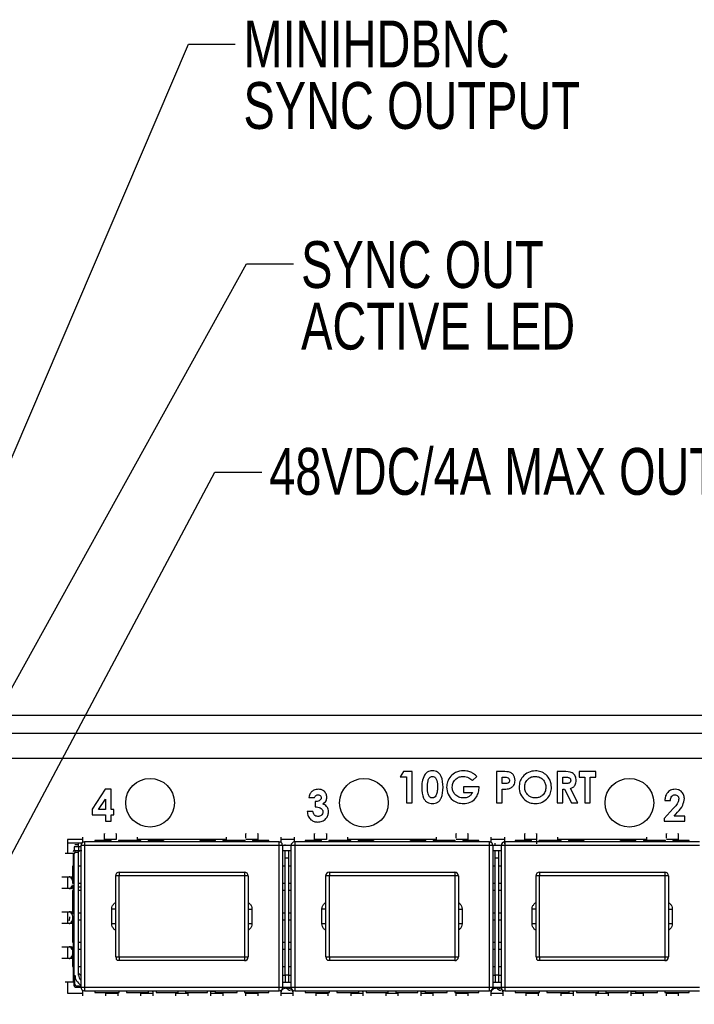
# Model space of a CAD drawing. Header units: millimetres. Extents: x 19 to 844, y 7 to 552.
# Tile 10 of 63: x 208 to 254, y 155 to 222. Entities that reach past the tile are written whole.
import ezdxf

# ---------------------------------------------------------------- set-up
doc = ezdxf.new("R2010")
doc.units = ezdxf.units.MM
doc.styles.add('SLDTEXTSTYLE3', font='TXT', dxfattribs={"width": 0.75})
doc.dimstyles.new('SLDDIMSTYLE2', dxfattribs={"dimtxt": 0.18, "dimasz": 1.016, "dimexe": 0, "dimexo": 0.0625, "dimgap": 0, "dimtad": 0, "dimtih": 1, "dimtoh": 1, "dimdec": 0, "dimrnd": 1e-09, "dimzin": 0, "dimdsep": 46, "dimtxsty": 'Standard', "dimblk1": 'DOT', "dimblk2": 'DOT', "dimsah": 1, "dimcen": 0.09, "dimadec": 0, "dimazin": 0, "dimtfac": 1.016, "dimtdec": 0, "dimtofl": 0, "dimtmove": 0, "dimatfit": 3, "dimldrblk": 'DOT', "dimfxl": 1, "dimfrac": 2, "dimtolj": 1, "dimtzin": 0, "dimarcsym": 0})
doc.dimstyles.new('SLDDIMSTYLE3', dxfattribs={"dimtxt": 0.18, "dimasz": 3.175, "dimexe": 0, "dimexo": 0.0625, "dimgap": 0, "dimtad": 0, "dimtih": 1, "dimtoh": 1, "dimdec": 0, "dimrnd": 1e-09, "dimzin": 0, "dimdsep": 46, "dimtxsty": 'Standard', "dimsah": 1, "dimcen": 0.09, "dimadec": 0, "dimazin": 0, "dimtfac": 3.175, "dimtdec": 0, "dimtofl": 0, "dimtmove": 0, "dimatfit": 3, "dimfxl": 1, "dimfrac": 2, "dimtolj": 1, "dimtzin": 0, "dimarcsym": 0})

# ---------------------------------------------------------------- blocks, each defined once
blk = doc.blocks.new('_Dot')
at = {"color": 0, "linetype": 'ByBlock', "lineweight": -2}
blk.add_line((-0.5, 0), (-1, 0), dxfattribs=at)
at = {"color": 0, "linetype": 'ByBlock', "const_width": 0.5}
blk.add_lwpolyline([(-0.25, 0, 1), (0.25, 0, 1)], format="xyb", close=True, dxfattribs=at)
blk = doc.blocks.new('SW_NOTE_0_13')
at = {"color": 0, "linetype": 'Continuous', "lineweight": 0, "char_height": 3.175, "attachment_point": 1, "style": 'SLDTEXTSTYLE3'}
for s, insert in [('MINIHDBNC', (0.56, 1.613)), ('SYNC OUTPUT', (0.56, -2.562))]:
    blk.add_mtext(s, dxfattribs=dict(at, insert=insert))
blk = doc.blocks.new('SW_NOTE_0_15')
at = {"color": 0, "linetype": 'Continuous', "lineweight": 0, "char_height": 3.175, "attachment_point": 1, "style": 'SLDTEXTSTYLE3'}
for s, insert in [('SYNC OUT', (0.518, 1.548)), ('ACTIVE LED', (0.518, -2.627))]:
    blk.add_mtext(s, dxfattribs=dict(at, insert=insert))

msp = doc.modelspace()

# ---------------------------------------------------------------- linework, layer by layer
at = {"color": 7, "linetype": 'Continuous', "lineweight": 25}
for p, q in [((139.997, 174.666), (575.997, 174.666)), ((139.997, 173.452), (575.997, 173.452)), ((576.557, 171.726), (139.437, 171.726)), ((233.884, 170.841), (233.657, 170.488)), ((233.657, 170.488), (234.091, 170.488)), ((234.471, 170.841), (233.884, 170.841)), ((234.091, 170.488), (234.091, 168.724)), ((234.471, 168.724), (234.471, 170.841)), ((238.566, 170.229), (238.853, 170.504)), ((240.197, 170.841), (240.197, 168.724)), ((240.621, 170.841), (240.197, 170.841)), ((240.577, 170.461), (240.696, 170.461)), ((240.577, 170.027), (240.577, 170.461)), ((244.737, 170.841), (244.294, 170.841)), ((244.294, 170.841), (244.294, 168.724)), ((244.674, 170.027), (244.674, 170.461)), ((244.674, 170.461), (244.804, 170.461)), ((246.927, 170.841), (245.787, 170.841)), ((245.787, 170.841), (245.787, 170.461)), ((245.787, 170.461), (246.167, 170.461)), ((246.167, 170.461), (246.167, 168.724)), ((246.547, 170.461), (246.927, 170.461)), ((246.547, 168.724), (246.547, 170.461)), ((246.927, 170.461), (246.927, 170.841)), ((213.659, 169.645), (212.779, 168.293)), ((214.055, 169.645), (213.659, 169.645)), ((214.055, 168.261), (214.055, 169.645)), ((237.944, 169.81), (237.944, 169.43)), ((239, 169.81), (237.944, 169.81)), ((239.003, 169.719), (239, 169.81)), ((240.711, 170.027), (240.577, 170.027)), ((240.577, 168.724), (240.577, 169.647)), ((244.822, 170.027), (244.674, 170.027)), ((244.674, 168.724), (244.674, 169.647)), ((244.674, 169.647), (244.803, 169.647)), ((244.803, 169.647), (245.27, 168.724)), ((245.692, 168.724), (245.204, 169.69)), ((213.206, 168.261), (213.675, 168.981)), ((213.675, 168.981), (213.675, 168.261)), ((227.465, 169.075), (227.845, 169.075)), ((237.944, 169.43), (238.552, 169.43)), ((212.779, 168.293), (212.779, 167.908)), ((227.899, 168.804), (227.899, 168.451)), ((234.091, 168.724), (234.471, 168.724)), ((240.197, 168.724), (240.577, 168.724)), ((244.294, 168.724), (244.674, 168.724)), ((245.27, 168.724), (245.692, 168.724)), ((246.167, 168.724), (246.547, 168.724)), ((252.171, 168.334), (251.545, 167.667)), ((251.599, 168.885), (251.979, 168.885)), ((212.779, 167.908), (213.675, 167.908)), ((213.675, 168.261), (213.206, 168.261)), ((213.675, 167.908), (213.675, 167.474)), ((214.245, 168.261), (214.055, 168.261)), ((214.055, 167.908), (214.245, 167.908)), ((214.055, 167.474), (214.055, 167.908)), ((214.245, 167.908), (214.245, 168.261)), ((227.736, 168.125), (227.356, 168.125)), ((251.545, 167.667), (251.545, 167.474)), ((252.243, 167.827), (252.464, 168.08)), ((252.956, 167.827), (252.243, 167.827)), ((252.956, 167.474), (252.956, 167.827)), ((213.675, 167.474), (214.055, 167.474)), ((251.545, 167.474), (252.956, 167.474)), ((212.126, 166.394), (212.126, 166.069)), ((215.851, 166.19), (215.851, 166.398)), ((221.851, 166.398), (221.851, 166.191)), ((225.576, 166.035), (225.576, 166.383)), ((226.476, 166.383), (226.476, 166.064)), ((230.101, 166.19), (230.101, 166.398)), ((236.101, 166.398), (236.101, 166.191)), ((239.826, 166.035), (239.826, 166.383)), ((240.726, 166.383), (240.726, 165.942)), ((244.351, 166.19), (244.351, 166.398)), ((250.351, 166.398), (250.351, 166.191)), ((212.126, 166.224), (211.097, 166.224)), ((211.097, 166.224), (211.097, 165.294)), ((212.074, 165.994), (211.097, 165.994)), ((211.551, 165.748), (211.551, 165.494)), ((211.851, 165.748), (211.551, 165.748)), ((211.601, 165.894), (211.851, 165.894)), ((211.851, 165.894), (211.851, 165.994)), ((211.851, 165.748), (211.851, 165.894)), ((211.851, 165.748), (211.851, 165.494)), ((212.002, 165.748), (211.851, 165.748)), ((212.252, 165.819), (212.002, 165.819)), ((212.002, 165.819), (212.002, 156.219)), ((212.252, 166.069), (212.252, 165.819)), ((225.452, 166.069), (212.252, 166.069)), ((225.452, 165.819), (212.252, 165.819)), ((212.252, 165.819), (212.252, 156.219)), ((214.062, 166.169), (212.962, 166.169)), ((212.962, 166.169), (212.962, 166.069)), ((214.401, 166.224), (213.601, 166.224)), ((214.062, 166.069), (214.062, 166.169)), ((216.062, 166.169), (214.562, 166.169)), ((214.562, 166.169), (214.562, 166.069)), ((221.851, 166.224), (215.851, 166.224)), ((216.062, 166.069), (216.062, 166.169)), ((217.602, 166.169), (216.562, 166.169)), ((216.562, 166.169), (216.562, 166.069)), ((217.602, 166.169), (217.602, 166.069)), ((221.142, 166.169), (220.102, 166.169)), ((220.102, 166.069), (220.102, 166.169)), ((221.142, 166.069), (221.142, 166.169)), ((223.142, 166.169), (221.642, 166.169)), ((221.642, 166.169), (221.642, 166.069)), ((223.142, 166.069), (223.142, 166.169)), ((224.001, 166.224), (223.201, 166.224)), ((224.742, 166.169), (223.642, 166.169)), ((223.642, 166.169), (223.642, 166.069)), ((224.742, 166.069), (224.742, 166.169)), ((225.452, 165.996), (225.452, 166.069)), ((225.452, 165.819), (225.452, 165.996)), ((225.452, 156.219), (225.452, 165.819)), ((226.476, 166.224), (225.576, 166.224)), ((225.702, 165.819), (225.637, 165.819)), ((226.253, 165.828), (225.64, 165.828)), ((225.702, 156.219), (225.702, 165.819)), ((225.849, 165.828), (225.849, 165.894)), ((226.502, 165.819), (226.252, 165.819)), ((226.252, 165.819), (226.252, 156.219)), ((226.502, 166.069), (226.502, 165.819)), ((239.702, 166.069), (226.502, 166.069)), ((239.702, 165.819), (226.502, 165.819)), ((226.502, 165.819), (226.502, 156.219)), ((228.312, 166.169), (227.212, 166.169)), ((227.212, 166.169), (227.212, 166.069)), ((228.651, 166.224), (227.851, 166.224)), ((228.312, 166.069), (228.312, 166.169)), ((230.312, 166.169), (228.812, 166.169)), ((228.812, 166.169), (228.812, 166.069)), ((236.101, 166.224), (230.101, 166.224)), ((230.312, 166.069), (230.312, 166.169)), ((231.852, 166.169), (230.812, 166.169)), ((230.812, 166.169), (230.812, 166.069)), ((231.852, 166.169), (231.852, 166.069)), ((235.392, 166.169), (234.352, 166.169)), ((234.352, 166.069), (234.352, 166.169)), ((235.392, 166.069), (235.392, 166.169)), ((237.392, 166.169), (235.892, 166.169)), ((235.892, 166.169), (235.892, 166.069)), ((237.392, 166.069), (237.392, 166.169)), ((238.251, 166.224), (237.451, 166.224)), ((238.992, 166.169), (237.892, 166.169)), ((237.892, 166.169), (237.892, 166.069)), ((238.992, 166.069), (238.992, 166.169)), ((239.702, 165.996), (239.702, 166.069)), ((239.702, 165.819), (239.702, 165.996)), ((239.702, 156.219), (239.702, 165.819)), ((240.726, 166.224), (239.826, 166.224)), ((239.952, 165.819), (239.887, 165.819)), ((240.503, 165.828), (239.89, 165.828)), ((239.952, 156.219), (239.952, 165.819)), ((240.099, 165.828), (240.099, 165.994)), ((240.752, 165.819), (240.502, 165.819)), ((240.502, 165.819), (240.502, 156.219)), ((240.752, 166.069), (240.752, 165.819)), ((253.952, 166.069), (240.752, 166.069)), ((253.952, 165.819), (240.752, 165.819)), ((240.752, 165.819), (240.752, 156.219)), ((242.562, 166.169), (241.462, 166.169)), ((241.462, 166.169), (241.462, 166.069)), ((242.901, 166.224), (242.101, 166.224)), ((242.562, 166.069), (242.562, 166.169)), ((244.562, 166.169), (243.062, 166.169)), ((243.062, 166.169), (243.062, 166.069)), ((250.351, 166.224), (244.351, 166.224)), ((244.562, 166.069), (244.562, 166.169)), ((246.102, 166.169), (245.062, 166.169)), ((245.062, 166.169), (245.062, 166.069)), ((246.102, 166.169), (246.102, 166.069)), ((249.642, 166.169), (248.602, 166.169)), ((248.602, 166.069), (248.602, 166.169)), ((249.642, 166.069), (249.642, 166.169)), ((251.642, 166.169), (250.142, 166.169)), ((250.142, 166.169), (250.142, 166.069)), ((251.642, 166.069), (251.642, 166.169)), ((252.501, 166.224), (251.701, 166.224)), ((253.242, 166.169), (252.142, 166.169)), ((252.142, 166.169), (252.142, 166.069)), ((253.242, 166.069), (253.242, 166.169)), ((211.498, 165.294), (210.941, 165.294)), ((211.521, 165.294), (211.521, 156.414)), ((211.601, 165.294), (211.521, 165.294)), ((211.551, 165.494), (211.851, 165.494)), ((211.601, 165.494), (211.601, 165.344)), ((211.601, 165.294), (211.601, 165.344)), ((211.851, 165.344), (211.601, 165.344)), ((211.851, 165.494), (212.002, 165.494)), ((211.851, 165.344), (211.851, 165.494)), ((211.851, 157.044), (211.851, 165.344)), ((225.702, 165.494), (226.252, 165.494)), ((225.849, 164.994), (225.849, 165.494)), ((225.849, 157.044), (225.849, 164.994)), ((225.849, 164.994), (226.103, 164.994)), ((226.103, 164.994), (226.103, 165.494)), ((226.103, 157.044), (226.103, 164.994)), ((239.952, 165.494), (240.502, 165.494)), ((240.099, 164.994), (240.099, 165.494)), ((240.099, 164.994), (240.353, 164.994)), ((240.099, 157.044), (240.099, 164.994)), ((240.353, 164.994), (240.353, 165.494)), ((240.353, 157.044), (240.353, 164.994)), ((211.442, 164.419), (211.442, 163.269)), ((211.521, 164.419), (211.442, 164.419)), ((212.002, 164.419), (211.851, 164.419)), ((225.849, 164.419), (225.702, 164.419)), ((226.252, 164.419), (226.103, 164.419)), ((240.099, 164.419), (239.952, 164.419)), ((240.502, 164.419), (240.353, 164.419)), ((211.097, 163.709), (211.097, 162.909)), ((214.602, 163.769), (214.352, 163.769)), ((214.352, 163.769), (214.352, 158.269)), ((214.602, 164.019), (214.602, 163.946)), ((214.602, 164.019), (223.102, 164.019)), ((214.602, 163.946), (214.602, 163.769)), ((214.602, 158.269), (214.602, 163.769)), ((223.102, 163.769), (214.602, 163.769)), ((223.102, 164.019), (223.102, 163.769)), ((223.102, 163.769), (223.102, 158.269)), ((223.279, 163.769), (223.102, 163.769)), ((223.352, 163.769), (223.279, 163.769)), ((223.352, 163.769), (223.352, 158.269)), ((228.852, 163.769), (228.602, 163.769)), ((228.602, 163.769), (228.602, 158.269)), ((228.852, 164.019), (228.852, 163.946)), ((228.852, 164.019), (237.352, 164.019)), ((228.852, 163.946), (228.852, 163.769)), ((228.852, 158.269), (228.852, 163.769)), ((237.352, 163.769), (228.852, 163.769)), ((237.352, 164.019), (237.352, 163.769)), ((237.529, 163.769), (237.352, 163.769)), ((237.352, 163.769), (237.352, 158.269)), ((237.602, 163.769), (237.529, 163.769)), ((237.602, 163.769), (237.602, 158.269)), ((243.102, 163.769), (242.852, 163.769)), ((242.852, 163.769), (242.852, 158.269)), ((243.102, 164.019), (243.102, 163.946)), ((243.102, 164.019), (251.602, 164.019)), ((243.102, 163.946), (243.102, 163.769)), ((251.602, 163.769), (243.102, 163.769)), ((243.102, 158.269), (243.102, 163.769)), ((251.602, 164.019), (251.602, 163.769)), ((251.602, 163.769), (251.602, 158.269)), ((251.779, 163.769), (251.602, 163.769)), ((251.852, 163.769), (251.779, 163.769)), ((251.852, 163.769), (251.852, 158.269)), ((211.498, 162.93), (211.407, 162.909)), ((211.442, 163.269), (211.521, 163.269)), ((211.851, 163.269), (212.002, 163.269)), ((211.976, 162.994), (211.851, 162.994)), ((212.002, 162.995), (211.976, 162.994)), ((225.702, 163.269), (225.849, 163.269)), ((226.103, 163.269), (226.252, 163.269)), ((239.952, 163.269), (240.099, 163.269)), ((240.353, 163.269), (240.502, 163.269)), ((211.442, 162.769), (211.442, 161.269)), ((211.521, 162.769), (211.442, 162.769)), ((212.002, 162.769), (211.851, 162.769)), ((225.849, 162.769), (225.702, 162.769)), ((226.252, 162.769), (226.103, 162.769)), ((240.099, 162.769), (239.952, 162.769)), ((240.502, 162.769), (240.353, 162.769)), ((211.097, 161.334), (211.097, 160.534)), ((211.442, 161.269), (211.521, 161.269)), ((211.851, 161.269), (212.002, 161.269)), ((214.352, 161.519), (214.102, 161.519)), ((214.102, 160.519), (214.102, 161.519)), ((223.352, 161.519), (223.602, 161.519)), ((223.602, 161.519), (223.602, 160.519)), ((225.702, 161.269), (225.849, 161.269)), ((226.103, 161.269), (226.252, 161.269)), ((228.602, 161.519), (228.352, 161.519)), ((228.352, 160.519), (228.352, 161.519)), ((237.602, 161.519), (237.852, 161.519)), ((237.852, 161.519), (237.852, 160.519)), ((239.952, 161.269), (240.099, 161.269)), ((240.353, 161.269), (240.502, 161.269)), ((242.852, 161.519), (242.602, 161.519)), ((242.602, 160.519), (242.602, 161.519)), ((251.852, 161.519), (252.102, 161.519)), ((252.102, 161.519), (252.102, 160.519)), ((211.442, 160.769), (211.442, 159.269)), ((211.521, 160.769), (211.442, 160.769)), ((212.002, 160.769), (211.851, 160.769)), ((214.352, 160.519), (214.102, 160.519)), ((223.602, 160.519), (223.352, 160.519)), ((225.849, 160.769), (225.702, 160.769)), ((226.252, 160.769), (226.103, 160.769)), ((228.602, 160.519), (228.352, 160.519)), ((237.852, 160.519), (237.602, 160.519)), ((240.099, 160.769), (239.952, 160.769)), ((240.502, 160.769), (240.353, 160.769)), ((242.852, 160.519), (242.602, 160.519)), ((252.102, 160.519), (251.852, 160.519)), ((211.097, 158.959), (211.097, 158.159)), ((211.407, 158.959), (211.498, 158.938)), ((211.442, 159.269), (211.521, 159.269)), ((211.851, 159.269), (212.002, 159.269)), ((225.702, 159.269), (225.849, 159.269)), ((226.103, 159.269), (226.252, 159.269)), ((239.952, 159.269), (240.099, 159.269)), ((240.353, 159.269), (240.502, 159.269)), ((211.442, 158.769), (211.442, 157.619)), ((211.521, 158.769), (211.442, 158.769)), ((212.002, 158.769), (211.851, 158.769)), ((214.352, 158.269), (214.418, 158.269)), ((214.602, 158.269), (214.602, 158.092)), ((214.602, 158.269), (223.102, 158.269)), ((223.102, 158.269), (223.102, 158.019)), ((223.102, 158.269), (223.352, 158.269)), ((225.849, 158.769), (225.702, 158.769)), ((226.252, 158.769), (226.103, 158.769)), ((228.602, 158.269), (228.668, 158.269)), ((228.852, 158.269), (228.852, 158.092)), ((228.852, 158.269), (237.352, 158.269)), ((237.352, 158.269), (237.352, 158.019)), ((237.352, 158.269), (237.602, 158.269)), ((240.099, 158.769), (239.952, 158.769)), ((240.502, 158.769), (240.353, 158.769)), ((242.852, 158.269), (242.918, 158.269)), ((243.102, 158.269), (251.602, 158.269)), ((243.102, 158.269), (243.102, 158.092)), ((251.602, 158.269), (251.602, 158.019)), ((251.602, 158.269), (251.852, 158.269)), ((211.442, 157.619), (211.521, 157.619)), ((211.851, 157.619), (212.002, 157.619)), ((214.602, 158.092), (214.602, 158.019)), ((223.102, 158.019), (214.602, 158.019)), ((225.702, 157.619), (225.849, 157.619)), ((226.103, 157.619), (226.252, 157.619)), ((228.852, 158.092), (228.852, 158.019)), ((237.352, 158.019), (228.852, 158.019)), ((239.952, 157.619), (240.099, 157.619)), ((240.353, 157.619), (240.502, 157.619)), ((243.102, 158.092), (243.102, 158.019)), ((251.602, 158.019), (243.102, 158.019)), ((211.601, 156.414), (211.601, 157.044)), ((226.103, 157.044), (225.849, 157.044)), ((225.849, 157.044), (225.849, 156.544)), ((226.103, 156.544), (226.103, 157.044)), ((240.353, 157.044), (240.099, 157.044)), ((240.099, 157.044), (240.099, 156.544)), ((240.353, 156.544), (240.353, 157.044)), ((210.941, 156.584), (211.498, 156.584)), ((211.097, 156.584), (211.097, 155.824)), ((212.002, 156.294), (211.721, 156.294)), ((226.252, 156.544), (225.702, 156.544)), ((240.502, 156.544), (239.952, 156.544)), ((211.097, 155.824), (212.126, 155.824)), ((211.721, 156.214), (212.002, 156.214)), ((212.002, 156.219), (212.076, 156.219)), ((212.076, 156.219), (212.252, 156.219)), ((212.126, 156.003), (212.126, 155.629)), ((212.252, 156.219), (225.452, 156.219)), ((212.252, 156.219), (212.252, 155.969)), ((212.252, 155.969), (225.452, 155.969)), ((212.962, 155.969), (212.962, 155.869)), ((212.962, 155.869), (214.602, 155.869)), ((213.701, 155.629), (213.701, 155.867)), ((213.701, 155.824), (214.501, 155.824)), ((214.501, 155.869), (214.501, 155.629)), ((214.602, 155.869), (214.602, 155.969)), ((215.102, 155.969), (215.102, 155.869)), ((215.102, 155.869), (216.602, 155.869)), ((216.076, 155.629), (216.076, 155.867)), ((216.076, 155.824), (216.876, 155.824)), ((216.602, 155.869), (216.602, 155.969)), ((216.876, 155.944), (216.602, 155.944)), ((216.876, 155.905), (216.851, 155.969)), ((216.876, 155.944), (216.876, 155.629)), ((217.102, 155.969), (217.102, 155.869)), ((217.102, 155.869), (218.602, 155.869)), ((218.451, 155.629), (218.451, 155.867)), ((218.451, 155.824), (219.251, 155.824)), ((218.602, 155.869), (218.602, 155.969)), ((219.102, 155.969), (219.102, 155.869)), ((219.102, 155.869), (220.602, 155.869)), ((219.251, 155.869), (219.251, 155.629)), ((220.602, 155.869), (220.602, 155.969)), ((220.826, 155.629), (220.826, 155.944)), ((220.826, 155.824), (221.626, 155.824)), ((220.835, 155.944), (221.102, 155.944)), ((221.102, 155.969), (221.102, 155.869)), ((221.102, 155.869), (222.602, 155.869)), ((221.626, 155.869), (221.626, 155.629)), ((222.602, 155.869), (222.602, 155.969)), ((223.102, 155.969), (223.102, 155.869)), ((223.102, 155.869), (224.742, 155.869)), ((223.201, 155.629), (223.201, 155.867)), ((223.201, 155.824), (224.001, 155.824)), ((224.001, 155.869), (224.001, 155.629)), ((224.742, 155.869), (224.742, 155.969)), ((225.452, 156.042), (225.452, 156.219)), ((225.452, 156.219), (225.702, 156.219)), ((225.452, 155.969), (225.452, 156.042)), ((225.576, 155.629), (225.576, 156.002)), ((225.576, 155.824), (226.376, 155.824)), ((225.702, 156.214), (226.252, 156.214)), ((226.252, 156.219), (226.326, 156.219)), ((226.308, 155.994), (226.376, 155.994)), ((226.326, 156.219), (226.502, 156.219)), ((226.376, 156.003), (226.376, 155.629)), ((226.502, 156.219), (239.702, 156.219)), ((226.502, 156.219), (226.502, 155.969)), ((226.502, 155.969), (239.702, 155.969)), ((227.212, 155.969), (227.212, 155.869)), ((227.212, 155.869), (228.852, 155.869)), ((227.951, 155.629), (227.951, 155.869)), ((227.951, 155.824), (228.751, 155.824)), ((228.751, 155.869), (228.751, 155.629)), ((228.852, 155.869), (228.852, 155.969)), ((229.352, 155.969), (229.352, 155.869)), ((229.352, 155.869), (230.852, 155.869)), ((230.326, 155.629), (230.326, 155.869)), ((230.326, 155.824), (231.126, 155.824)), ((230.852, 155.869), (230.852, 155.969)), ((231.126, 155.944), (230.852, 155.944)), ((231.126, 155.905), (231.101, 155.969)), ((231.126, 155.969), (231.126, 155.629)), ((231.352, 155.969), (231.352, 155.869)), ((231.352, 155.869), (232.852, 155.869)), ((232.701, 155.629), (232.701, 155.869)), ((232.701, 155.824), (233.501, 155.824)), ((232.852, 155.869), (232.852, 155.969)), ((233.352, 155.969), (233.352, 155.869)), ((233.352, 155.869), (234.852, 155.869)), ((233.501, 155.869), (233.501, 155.629)), ((234.852, 155.869), (234.852, 155.969)), ((235.076, 155.629), (235.076, 155.969)), ((235.076, 155.824), (235.876, 155.824)), ((235.085, 155.944), (235.352, 155.944)), ((235.352, 155.969), (235.352, 155.869)), ((235.352, 155.869), (236.852, 155.869)), ((235.876, 155.869), (235.876, 155.629)), ((236.852, 155.869), (236.852, 155.969)), ((237.352, 155.969), (237.352, 155.869)), ((237.352, 155.869), (238.992, 155.869)), ((237.451, 155.629), (237.451, 155.869)), ((237.451, 155.824), (238.251, 155.824)), ((238.251, 155.869), (238.251, 155.629)), ((238.992, 155.869), (238.992, 155.969)), ((239.702, 156.219), (239.952, 156.219)), ((239.702, 156.042), (239.702, 156.219)), ((239.702, 155.969), (239.702, 156.042)), ((239.826, 155.629), (239.826, 156.002)), ((239.826, 155.824), (240.626, 155.824)), ((239.952, 156.214), (240.502, 156.214)), ((240.502, 156.219), (240.576, 156.219)), ((240.558, 155.994), (240.626, 155.994)), ((240.576, 156.219), (240.752, 156.219)), ((240.626, 155.994), (240.626, 155.629)), ((240.752, 156.219), (253.952, 156.219)), ((240.752, 156.219), (240.752, 155.969)), ((240.752, 155.969), (253.952, 155.969)), ((241.462, 155.969), (241.462, 155.869)), ((241.462, 155.869), (243.102, 155.869)), ((242.201, 155.629), (242.201, 155.867)), ((242.201, 155.824), (243.001, 155.824)), ((243.001, 155.869), (243.001, 155.629)), ((243.102, 155.869), (243.102, 155.969)), ((243.602, 155.969), (243.602, 155.869)), ((243.602, 155.869), (245.102, 155.869)), ((244.576, 155.629), (244.576, 155.867)), ((244.576, 155.824), (245.376, 155.824)), ((245.102, 155.869), (245.102, 155.969)), ((245.376, 155.944), (245.102, 155.944)), ((245.376, 155.905), (245.351, 155.969)), ((245.376, 155.944), (245.376, 155.629)), ((245.602, 155.969), (245.602, 155.869)), ((245.602, 155.869), (247.102, 155.869)), ((246.951, 155.629), (246.951, 155.867)), ((246.951, 155.824), (247.751, 155.824)), ((247.102, 155.869), (247.102, 155.969)), ((247.602, 155.969), (247.602, 155.869)), ((247.602, 155.869), (249.102, 155.869)), ((247.751, 155.869), (247.751, 155.629)), ((249.102, 155.869), (249.102, 155.969)), ((249.326, 155.629), (249.326, 155.944)), ((249.326, 155.824), (250.126, 155.824)), ((249.335, 155.944), (249.602, 155.944)), ((249.602, 155.969), (249.602, 155.869)), ((249.602, 155.869), (251.102, 155.869)), ((250.126, 155.869), (250.126, 155.629)), ((251.102, 155.869), (251.102, 155.969)), ((251.602, 155.969), (251.602, 155.869)), ((251.602, 155.869), (253.242, 155.869)), ((251.701, 155.629), (251.701, 155.867)), ((251.701, 155.824), (252.501, 155.824)), ((252.501, 155.869), (252.501, 155.629)), ((253.242, 155.869), (253.242, 155.969))]:
    msp.add_line(p, q, dxfattribs=at)
at = {"color": 8, "linetype": 'Continuous', "lineweight": 25}
for p, q in [((225.637, 165.819), (225.452, 165.819)), ((239.887, 165.819), (239.702, 165.819)), ((211.498, 164.419), (211.498, 165.294)), ((211.498, 162.769), (211.498, 162.93)), ((211.498, 158.938), (211.498, 159.269)), ((214.418, 158.269), (214.602, 158.269)), ((228.668, 158.269), (228.852, 158.269)), ((242.918, 158.269), (243.102, 158.269)), ((211.498, 156.584), (211.498, 157.619)), ((212.002, 157.044), (212.002, 157.044)), ((225.702, 157.044), (225.849, 157.044)), ((226.103, 157.044), (226.252, 157.044)), ((239.952, 157.044), (240.099, 157.044)), ((240.353, 157.044), (240.502, 157.044))]:
    msp.add_line(p, q, dxfattribs=at)
at = {"color": 7, "linetype": 'Continuous', "lineweight": 25, "flags": 128}
for points in [[(225.535, 166.055), (225.501, 166.064), (225.452, 166.069)], [(239.785, 166.055), (239.751, 166.064), (239.702, 166.069)], [(214.602, 158.019), (214.554, 158.024), (214.516, 158.034)], [(228.852, 158.019), (228.804, 158.024), (228.766, 158.034)], [(243.102, 158.019), (243.054, 158.024), (243.016, 158.034)]]:
    msp.add_lwpolyline(points, dxfattribs=at)
at = {"color": 7, "linetype": 'Continuous', "lineweight": 25}
for centre in [(216.697, 168.724), (231.197, 168.724), (249.197, 168.724)]:
    msp.add_circle(centre, 1.651, dxfattribs=at)
for centre, radius, start, end in [((212.252, 165.819), 0.25, 135, 180), ((212.252, 165.819), 0.25, 90, 135), ((226.502, 165.819), 0.25, 135, 180), ((226.502, 165.819), 0.25, 90, 135), ((240.752, 165.819), 0.25, 135, 180), ((240.752, 165.819), 0.25, 90, 135), ((214.602, 163.769), 0.25, 90, 180), ((223.102, 163.769), 0.25, 0, 90), ((228.852, 163.769), 0.25, 90, 180), ((237.352, 163.769), 0.25, 0, 90), ((243.102, 163.769), 0.25, 90, 180), ((251.602, 163.769), 0.25, 0, 90), ((223.102, 158.269), 0.25, 315, 0), ((237.352, 158.269), 0.25, 315, 0), ((251.602, 158.269), 0.25, 315, 0), ((223.102, 158.269), 0.25, 270, 315), ((237.352, 158.269), 0.25, 270, 315), ((251.602, 158.269), 0.25, 270, 315), ((212.351, 157.044), 0.75, 180, 242.2682), ((212.226, 157.491), 0.5, 221.40962, 243.38027), ((212.351, 157.044), 0.5, 180, 225.73324), ((211.721, 156.414), 0.2, 180, 270), ((211.721, 156.414), 0.12, 180, 270), ((212.252, 156.219), 0.25, 180, 270), ((225.452, 156.219), 0.25, 270, 0), ((226.308, 156.494), 0.5, 224.24677, 257.49557), ((226.502, 156.219), 0.25, 180, 270), ((239.702, 156.219), 0.25, 270, 0), ((240.558, 156.494), 0.5, 224.24677, 257.49557), ((240.752, 156.219), 0.25, 180, 270)]:
    msp.add_arc(centre, radius, start, end, dxfattribs=at)
for points, knots in [([(235.296, 170.607), (235.235, 170.455), (235.125, 170.183), (235.123, 169.891), (235.122, 169.762)], [0, 0, 0, 0, 0.558259, 1, 1, 1, 1]), ([(235.835, 170.895), (235.713, 170.879), (235.494, 170.851), (235.357, 170.682), (235.296, 170.607)], [0, 0, 0, 0, 0.558545, 1, 1, 1, 1]), ([(235.502, 169.757), (235.504, 169.911), (235.506, 170.141), (235.6, 170.405), (235.729, 170.502), (235.806, 170.511), (235.844, 170.515)], [0, 0, 0, 0, 0.50137, 0.750338, 0.875098, 1, 1, 1, 1]), ([(236.56, 169.782), (236.552, 170.038), (236.541, 170.358), (236.342, 170.682), (236.199, 170.807), (236.023, 170.883), (235.898, 170.891), (235.835, 170.895)], [0, 0, 0, 0, 0.498715, 0.624152, 0.749359, 0.874586, 1, 1, 1, 1]), ([(235.844, 170.515), (235.882, 170.511), (235.957, 170.501), (236.073, 170.401), (236.179, 170.156), (236.18, 169.931), (236.181, 169.782)], [0, 0, 0, 0, 0.124699, 0.24962, 0.498551, 1, 1, 1, 1]), ([(237.082, 170.525), (236.993, 170.402), (236.833, 170.182), (236.813, 169.912), (236.805, 169.793)], [0, 0, 0, 0, 0.559253, 1, 1, 1, 1]), ([(237.94, 170.895), (237.756, 170.877), (237.428, 170.845), (237.188, 170.623), (237.082, 170.525)], [0, 0, 0, 0, 0.559407, 1, 1, 1, 1]), ([(237.185, 169.793), (237.198, 169.902), (237.224, 170.119), (237.429, 170.355), (237.674, 170.495), (237.844, 170.508), (237.929, 170.515)], [0, 0, 0, 0, 0.279476, 0.559149, 0.779436, 1, 1, 1, 1]), ([(237.929, 170.515), (238.065, 170.498), (238.308, 170.466), (238.487, 170.302), (238.566, 170.229)], [0, 0, 0, 0, 0.558634, 1, 1, 1, 1]), ([(238.456, 170.795), (238.362, 170.827), (238.195, 170.886), (238.018, 170.892), (237.94, 170.895)], [0, 0, 0, 0, 0.559739, 1, 1, 1, 1]), ([(238.853, 170.504), (238.787, 170.57), (238.67, 170.687), (238.521, 170.762), (238.456, 170.795)], [0, 0, 0, 0, 0.560135, 1, 1, 1, 1]), ([(241.445, 170.239), (241.44, 170.313), (241.429, 170.459), (241.318, 170.656), (241.05, 170.845), (240.798, 170.842), (240.621, 170.841)], [0, 0, 0, 0, 0.187064, 0.373603, 0.559989, 1, 1, 1, 1]), ([(240.696, 170.461), (240.748, 170.461), (240.84, 170.461), (240.927, 170.432), (240.966, 170.419)], [0, 0, 0, 0, 0.561127, 1, 1, 1, 1]), ([(240.966, 170.419), (240.982, 170.408), (241.016, 170.385), (241.058, 170.324), (241.062, 170.272), (241.065, 170.24)], [0, 0, 0, 0, 0.280486, 0.560695, 1, 1, 1, 1]), ([(242.82, 170.895), (242.657, 170.874), (242.332, 170.832), (241.968, 170.534), (241.752, 170.167), (241.728, 169.911), (241.716, 169.783)], [0, 0, 0, 0, 0.2795097, 0.5591605, 0.7795756, 1, 1, 1, 1]), ([(242.096, 169.778), (242.107, 169.886), (242.128, 170.102), (242.32, 170.347), (242.56, 170.494), (242.729, 170.508), (242.814, 170.515)], [0, 0, 0, 0, 0.279933, 0.559392, 0.77957, 1, 1, 1, 1]), ([(242.814, 170.515), (242.921, 170.502), (243.136, 170.477), (243.372, 170.275), (243.514, 170.034), (243.528, 169.866), (243.535, 169.781)], [0, 0, 0, 0, 0.279537, 0.559249, 0.779503, 1, 1, 1, 1]), ([(243.915, 169.776), (243.896, 169.939), (243.86, 170.266), (243.563, 170.629), (243.205, 170.859), (242.948, 170.883), (242.82, 170.895)], [0, 0, 0, 0, 0.2796681, 0.559426, 0.7796889, 1, 1, 1, 1]), ([(245.597, 170.239), (245.585, 170.341), (245.568, 170.492), (245.448, 170.657), (245.209, 170.846), (244.947, 170.843), (244.737, 170.841)], [0, 0, 0, 0, 0.249636, 0.375354, 0.501006, 1, 1, 1, 1]), ([(244.804, 170.461), (244.893, 170.463), (245.005, 170.466), (245.127, 170.413), (245.177, 170.369), (245.211, 170.311), (245.215, 170.267), (245.217, 170.245)], [0, 0, 0, 0, 0.499987, 0.625134, 0.750204, 0.875087, 1, 1, 1, 1]), ([(228.095, 169.645), (227.996, 169.635), (227.818, 169.618), (227.686, 169.5), (227.627, 169.448)], [0, 0, 0, 0, 0.559363, 1, 1, 1, 1]), ([(228.686, 169.09), (228.675, 169.174), (228.652, 169.343), (228.487, 169.524), (228.294, 169.63), (228.162, 169.64), (228.095, 169.645)], [0, 0, 0, 0, 0.279138, 0.559022, 0.779379, 1, 1, 1, 1]), ([(235.122, 169.762), (235.131, 169.508), (235.141, 169.191), (235.342, 168.874), (235.484, 168.751), (235.66, 168.68), (235.784, 168.673), (235.846, 168.67)], [0, 0, 0, 0, 0.498556, 0.624005, 0.749267, 0.87453, 1, 1, 1, 1]), ([(235.844, 169.05), (235.808, 169.054), (235.735, 169.062), (235.615, 169.153), (235.504, 169.391), (235.503, 169.611), (235.502, 169.757)], [0, 0, 0, 0, 0.124922, 0.249852, 0.498593, 1, 1, 1, 1]), ([(235.846, 168.67), (235.908, 168.673), (236.033, 168.68), (236.21, 168.753), (236.348, 168.883), (236.54, 169.208), (236.551, 169.527), (236.56, 169.782)], [0, 0, 0, 0, 0.125424, 0.250569, 0.375743, 0.50119, 1, 1, 1, 1]), ([(236.181, 169.782), (236.18, 169.668), (236.18, 169.466), (236.108, 169.278), (236.076, 169.195)], [0, 0, 0, 0, 0.561084, 1, 1, 1, 1]), ([(236.805, 169.793), (236.826, 169.626), (236.867, 169.291), (237.17, 168.911), (237.555, 168.7), (237.818, 168.68), (237.95, 168.67)], [0, 0, 0, 0, 0.2796692, 0.5591008, 0.7793743, 1, 1, 1, 1]), ([(237.958, 169.05), (237.846, 169.061), (237.621, 169.085), (237.367, 169.283), (237.209, 169.529), (237.193, 169.705), (237.185, 169.793)], [0, 0, 0, 0, 0.27989, 0.559506, 0.779698, 1, 1, 1, 1]), ([(237.95, 168.67), (238.107, 168.685), (238.419, 168.714), (238.763, 169.005), (238.965, 169.354), (238.99, 169.598), (239.003, 169.719)], [0, 0, 0, 0, 0.279828, 0.558972, 0.779604, 1, 1, 1, 1]), ([(240.577, 169.647), (240.658, 169.646), (240.802, 169.646), (240.945, 169.669), (241.008, 169.679)], [0, 0, 0, 0, 0.560305, 1, 1, 1, 1]), ([(241.065, 170.24), (241.064, 170.22), (241.062, 170.181), (241.037, 170.125), (240.998, 170.081), (240.893, 170.022), (240.792, 170.024), (240.711, 170.027)], [0, 0, 0, 0, 0.125204, 0.250313, 0.375453, 0.500643, 1, 1, 1, 1]), ([(241.008, 169.679), (241.076, 169.704), (241.211, 169.753), (241.357, 169.899), (241.435, 170.07), (241.442, 170.183), (241.445, 170.239)], [0, 0, 0, 0, 0.280064, 0.559573, 0.77959, 1, 1, 1, 1]), ([(241.716, 169.783), (241.736, 169.62), (241.775, 169.292), (242.071, 168.925), (242.436, 168.701), (242.694, 168.68), (242.823, 168.67)], [0, 0, 0, 0, 0.279586, 0.559385, 0.779567, 1, 1, 1, 1]), ([(242.357, 169.213), (242.272, 169.302), (242.119, 169.463), (242.103, 169.682), (242.096, 169.778)], [0, 0, 0, 0, 0.558374, 1, 1, 1, 1]), ([(243.535, 169.781), (243.523, 169.674), (243.501, 169.461), (243.308, 169.221), (243.073, 169.072), (242.905, 169.057), (242.821, 169.05)], [0, 0, 0, 0, 0.279792, 0.559445, 0.779652, 1, 1, 1, 1]), ([(242.823, 168.67), (242.985, 168.689), (243.31, 168.727), (243.666, 169.031), (243.883, 169.393), (243.904, 169.648), (243.915, 169.776)], [0, 0, 0, 0, 0.279499, 0.559238, 0.779517, 1, 1, 1, 1]), ([(245.217, 170.245), (245.216, 170.223), (245.214, 170.18), (245.187, 170.12), (245.138, 170.076), (245.017, 170.029), (244.909, 170.028), (244.822, 170.027)], [0, 0, 0, 0, 0.125153, 0.250021, 0.374716, 0.499838, 1, 1, 1, 1]), ([(245.204, 169.69), (245.266, 169.717), (245.391, 169.771), (245.565, 169.954), (245.585, 170.131), (245.597, 170.239)], [0, 0, 0, 0, 0.281369, 0.561667, 1, 1, 1, 1]), ([(252.293, 169.645), (252.185, 169.633), (251.969, 169.608), (251.738, 169.393), (251.623, 169.138), (251.607, 168.97), (251.599, 168.885)], [0, 0, 0, 0, 0.279344, 0.558447, 0.778967, 1, 1, 1, 1]), ([(252.929, 169.01), (252.915, 169.103), (252.889, 169.289), (252.727, 169.504), (252.514, 169.628), (252.367, 169.639), (252.293, 169.645)], [0, 0, 0, 0, 0.279577, 0.559313, 0.779495, 1, 1, 1, 1]), ([(227.627, 169.448), (227.581, 169.385), (227.498, 169.273), (227.475, 169.136), (227.465, 169.075)], [0, 0, 0, 0, 0.558859, 1, 1, 1, 1]), ([(227.845, 169.075), (227.857, 169.104), (227.881, 169.162), (227.946, 169.222), (228.019, 169.259), (228.068, 169.263), (228.092, 169.265)], [0, 0, 0, 0, 0.279838, 0.559575, 0.779767, 1, 1, 1, 1]), ([(228.306, 169.066), (228.304, 169.044), (228.299, 168.999), (228.254, 168.92), (228.126, 168.822), (227.99, 168.811), (227.899, 168.804)], [0, 0, 0, 0, 0.125182, 0.250552, 0.499981, 1, 1, 1, 1]), ([(228.092, 169.265), (228.123, 169.263), (228.185, 169.258), (228.256, 169.206), (228.3, 169.138), (228.304, 169.09), (228.306, 169.066)], [0, 0, 0, 0, 0.280111, 0.559461, 0.779588, 1, 1, 1, 1]), ([(228.403, 168.646), (228.447, 168.673), (228.536, 168.727), (228.656, 168.875), (228.675, 169.009), (228.686, 169.09)], [0, 0, 0, 0, 0.281073, 0.56178, 1, 1, 1, 1]), ([(236.076, 169.195), (236.043, 169.15), (235.985, 169.069), (235.887, 169.056), (235.844, 169.05)], [0, 0, 0, 0, 0.560007, 1, 1, 1, 1]), ([(238.552, 169.43), (238.519, 169.367), (238.453, 169.243), (238.252, 169.078), (238.07, 169.061), (237.958, 169.05)], [0, 0, 0, 0, 0.281031, 0.561235, 1, 1, 1, 1]), ([(242.821, 169.05), (242.727, 169.058), (242.557, 169.074), (242.418, 169.17), (242.357, 169.213)], [0, 0, 0, 0, 0.559423, 1, 1, 1, 1]), ([(251.979, 168.885), (251.983, 168.935), (251.991, 169.035), (252.055, 169.161), (252.154, 169.25), (252.232, 169.26), (252.272, 169.265)], [0, 0, 0, 0, 0.280965, 0.560756, 0.780575, 1, 1, 1, 1]), ([(252.549, 168.984), (252.533, 168.897), (252.507, 168.755), (252.393, 168.589), (252.287, 168.457), (252.21, 168.375), (252.171, 168.334)], [0, 0, 0, 0, 0.33832, 0.55872, 0.779346, 1, 1, 1, 1]), ([(252.272, 169.265), (252.313, 169.261), (252.397, 169.253), (252.489, 169.176), (252.542, 169.081), (252.546, 169.016), (252.549, 168.984)], [0, 0, 0, 0, 0.279794, 0.559241, 0.779561, 1, 1, 1, 1]), ([(252.464, 168.08), (252.598, 168.232), (252.836, 168.503), (252.9, 168.856), (252.929, 169.01)], [0, 0, 0, 0, 0.561474, 1, 1, 1, 1]), ([(227.899, 168.451), (228.016, 168.442), (228.191, 168.429), (228.352, 168.298), (228.407, 168.195), (228.412, 168.138), (228.415, 168.109)], [0, 0, 0, 0, 0.499086, 0.749027, 0.874482, 1, 1, 1, 1]), ([(228.795, 168.105), (228.789, 168.172), (228.779, 168.307), (228.681, 168.473), (228.551, 168.589), (228.452, 168.627), (228.403, 168.646)], [0, 0, 0, 0, 0.279911, 0.55956, 0.779717, 1, 1, 1, 1]), ([(227.356, 168.125), (227.37, 168.021), (227.397, 167.814), (227.576, 167.572), (227.815, 167.438), (227.979, 167.426), (228.061, 167.42)], [0, 0, 0, 0, 0.280337, 0.559524, 0.779523, 1, 1, 1, 1]), ([(228.081, 167.8), (228.032, 167.804), (227.934, 167.813), (227.786, 167.924), (227.755, 168.049), (227.736, 168.125)], [0, 0, 0, 0, 0.281005, 0.56102, 1, 1, 1, 1]), ([(228.061, 167.42), (228.166, 167.429), (228.377, 167.448), (228.62, 167.627), (228.772, 167.857), (228.787, 168.022), (228.795, 168.105)], [0, 0, 0, 0, 0.280107, 0.559595, 0.779735, 1, 1, 1, 1]), ([(228.415, 168.109), (228.409, 168.061), (228.397, 167.966), (228.303, 167.865), (228.194, 167.808), (228.119, 167.802), (228.081, 167.8)], [0, 0, 0, 0, 0.279334, 0.558919, 0.77926, 1, 1, 1, 1]), ([(213.601, 166.242), (213.601, 166.311), (213.601, 166.555), (213.601, 166.68), (213.601, 166.633), (213.601, 166.627)], [0, 0, 0, 0, 0.254229, 0.894248, 1, 1, 1, 1]), ([(214.401, 166.627), (214.401, 166.633), (214.401, 166.68), (214.401, 166.551), (214.401, 166.3), (214.401, 166.224)], [0, 0, 0, 0, 0.103412, 0.729267, 1, 1, 1, 1]), ([(223.201, 166.336), (223.201, 166.371), (223.201, 166.578), (223.201, 166.68), (223.201, 166.633), (223.201, 166.627)], [0, 0, 0, 0, 0.151297, 0.879651, 1, 1, 1, 1]), ([(224.001, 166.627), (224.001, 166.633), (224.001, 166.68), (224.001, 166.547), (224.001, 166.289), (224.001, 166.206)], [0, 0, 0, 0, 0.1011492, 0.7133079, 1, 1, 1, 1]), ([(227.851, 166.242), (227.851, 166.311), (227.851, 166.555), (227.851, 166.68), (227.851, 166.633), (227.851, 166.627)], [0, 0, 0, 0, 0.254229, 0.894248, 1, 1, 1, 1]), ([(228.651, 166.627), (228.651, 166.633), (228.651, 166.68), (228.651, 166.551), (228.651, 166.3), (228.651, 166.224)], [0, 0, 0, 0, 0.103412, 0.729267, 1, 1, 1, 1]), ([(237.451, 166.336), (237.451, 166.371), (237.451, 166.578), (237.451, 166.68), (237.451, 166.633), (237.451, 166.627)], [0, 0, 0, 0, 0.151297, 0.879651, 1, 1, 1, 1]), ([(238.251, 166.627), (238.251, 166.633), (238.251, 166.68), (238.251, 166.547), (238.251, 166.289), (238.251, 166.206)], [0, 0, 0, 0, 0.1011492, 0.7133079, 1, 1, 1, 1]), ([(242.101, 166.242), (242.101, 166.311), (242.101, 166.555), (242.101, 166.68), (242.101, 166.633), (242.101, 166.627)], [0, 0, 0, 0, 0.254229, 0.894248, 1, 1, 1, 1]), ([(242.901, 166.627), (242.901, 166.633), (242.901, 166.681), (242.901, 166.484), (242.901, 166.123), (242.901, 165.942)], [0, 0, 0, 0, 0.076312, 0.538156, 1, 1, 1, 1]), ([(251.701, 166.336), (251.701, 166.371), (251.701, 166.578), (251.701, 166.68), (251.701, 166.633), (251.701, 166.627)], [0, 0, 0, 0, 0.151297, 0.879651, 1, 1, 1, 1]), ([(252.501, 166.627), (252.501, 166.633), (252.501, 166.68), (252.501, 166.547), (252.501, 166.289), (252.501, 166.206)], [0, 0, 0, 0, 0.1011492, 0.7133079, 1, 1, 1, 1]), ([(225.635, 165.819), (225.645, 165.835), (225.666, 165.871), (225.664, 165.932), (225.636, 165.989), (225.591, 166.032), (225.551, 166.047), (225.535, 166.053)], [0, 0, 0, 0, 0.192288, 0.417876, 0.636361, 0.847209, 1, 1, 1, 1]), ([(239.885, 165.819), (239.895, 165.835), (239.916, 165.871), (239.914, 165.932), (239.886, 165.989), (239.841, 166.032), (239.801, 166.047), (239.785, 166.053)], [0, 0, 0, 0, 0.192286, 0.41788, 0.63637, 0.847225, 1, 1, 1, 1]), ([(211.601, 165.55), (211.588, 165.542), (211.528, 165.504), (211.497, 165.439), (211.474, 165.389)], [0, 0, 0, 0, 0.23325, 1, 1, 1, 1]), ([(211.851, 165.418), (211.866, 165.43), (211.931, 165.48), (212.016, 165.488), (212.081, 165.494)], [0, 0, 0, 0, 0.224087, 1, 1, 1, 1]), ([(210.723, 163.709), (210.716, 163.709), (210.669, 163.709), (210.865, 163.709), (211.227, 163.709), (211.407, 163.709)], [0, 0, 0, 0, 0.076242, 0.538121, 1, 1, 1, 1]), ([(211.442, 163.457), (211.436, 163.476), (211.423, 163.52), (211.381, 163.602), (211.308, 163.688), (211.245, 163.702), (211.212, 163.709)], [0, 0, 0, 0, 0.125908, 0.280235, 0.630192, 1, 1, 1, 1]), ([(211.212, 162.909), (211.245, 162.916), (211.308, 162.93), (211.381, 163.016), (211.425, 163.101), (211.439, 163.149), (211.446, 163.172)], [0, 0, 0, 0, 0.361602, 0.703796, 0.854635, 1, 1, 1, 1]), ([(211.304, 162.909), (211.337, 162.916), (211.402, 162.93), (211.478, 163.016), (211.522, 163.103), (211.544, 163.17), (211.557, 163.226), (211.558, 163.259), (211.559, 163.268)], [0, 0, 0, 0, 0.30711, 0.597085, 0.725947, 0.845903, 0.958153, 1, 1, 1, 1]), ([(211.407, 162.909), (211.227, 162.909), (210.865, 162.909), (210.669, 162.909), (210.716, 162.909), (210.723, 162.909)], [0, 0, 0, 0, 0.461879, 0.923758, 1, 1, 1, 1]), ([(210.723, 161.334), (210.716, 161.334), (210.669, 161.334), (210.865, 161.334), (211.227, 161.334), (211.407, 161.334)], [0, 0, 0, 0, 0.076242, 0.538121, 1, 1, 1, 1]), ([(211.212, 160.534), (211.245, 160.541), (211.308, 160.555), (211.381, 160.641), (211.424, 160.726), (211.446, 160.794), (211.46, 160.864), (211.464, 160.934), (211.46, 161.005), (211.447, 161.074), (211.424, 161.142), (211.381, 161.228), (211.308, 161.313), (211.245, 161.327), (211.212, 161.334)], [0, 0, 0, 0, 0.143389, 0.279082, 0.338896, 0.396538, 0.448606, 0.499996, 0.551194, 0.603463, 0.661079, 0.720918, 0.856611, 1, 1, 1, 1]), ([(211.221, 160.748), (211.221, 160.752), (211.223, 160.759), (211.233, 160.816), (211.247, 160.897), (211.258, 160.962), (211.264, 160.994)], [0, 0, 0, 0, 0.250008, 0.499995, 0.749996, 1, 1, 1, 1]), ([(211.499, 161.182), (211.496, 161.188), (211.47, 161.241), (211.401, 161.312), (211.337, 161.327), (211.304, 161.334)], [0, 0, 0, 0, 0.055865, 0.514386, 1, 1, 1, 1]), ([(211.407, 160.534), (211.227, 160.534), (210.865, 160.534), (210.669, 160.534), (210.716, 160.534), (210.723, 160.534)], [0, 0, 0, 0, 0.461879, 0.923758, 1, 1, 1, 1]), ([(210.723, 158.959), (210.716, 158.959), (210.669, 158.959), (210.865, 158.959), (211.227, 158.959), (211.407, 158.959)], [0, 0, 0, 0, 0.076242, 0.538121, 1, 1, 1, 1]), ([(211.428, 158.75), (211.427, 158.755), (211.417, 158.783), (211.38, 158.851), (211.308, 158.939), (211.245, 158.952), (211.212, 158.959)], [0, 0, 0, 0, 0.03386, 0.204439, 0.591249, 1, 1, 1, 1]), ([(211.531, 158.732), (211.528, 158.743), (211.517, 158.777), (211.477, 158.851), (211.402, 158.938), (211.337, 158.952), (211.304, 158.959)], [0, 0, 0, 0, 0.068688, 0.233954, 0.605986, 1, 1, 1, 1]), ([(211.212, 158.159), (211.245, 158.166), (211.308, 158.18), (211.381, 158.266), (211.423, 158.348), (211.436, 158.392), (211.442, 158.412)], [0, 0, 0, 0, 0.369806, 0.719762, 0.874026, 1, 1, 1, 1]), ([(214.42, 158.269), (214.41, 158.253), (214.389, 158.217), (214.39, 158.157), (214.418, 158.099), (214.463, 158.057), (214.502, 158.042), (214.517, 158.036)], [0, 0, 0, 0, 0.194202, 0.422021, 0.642639, 0.855574, 1, 1, 1, 1]), ([(228.67, 158.269), (228.66, 158.253), (228.639, 158.217), (228.64, 158.157), (228.668, 158.099), (228.713, 158.057), (228.752, 158.042), (228.767, 158.036)], [0, 0, 0, 0, 0.194187, 0.422006, 0.642639, 0.855574, 1, 1, 1, 1]), ([(242.92, 158.269), (242.91, 158.253), (242.889, 158.217), (242.89, 158.157), (242.918, 158.099), (242.963, 158.057), (243.002, 158.042), (243.017, 158.036)], [0, 0, 0, 0, 0.194195, 0.422013, 0.642639, 0.855574, 1, 1, 1, 1]), ([(211.407, 158.159), (211.227, 158.159), (210.865, 158.159), (210.669, 158.159), (210.716, 158.159), (210.723, 158.159)], [0, 0, 0, 0, 0.461879, 0.923758, 1, 1, 1, 1]), ([(220.849, 155.969), (220.841, 155.958), (220.827, 155.936), (220.827, 155.915), (220.826, 155.905)], [0, 0, 0, 0, 0.519326, 1, 1, 1, 1]), ([(226.376, 155.905), (226.369, 155.939), (226.354, 156.002), (226.258, 156.083), (226.141, 156.136), (226.015, 156.159), (225.892, 156.153), (225.785, 156.125), (225.691, 156.079), (225.615, 156.013), (225.58, 155.952), (225.577, 155.915), (225.576, 155.905)], [0, 0, 0, 0, 0.149654, 0.279277, 0.377492, 0.476278, 0.561564, 0.642609, 0.730999, 0.834024, 0.953678, 1, 1, 1, 1]), ([(235.099, 155.969), (235.091, 155.958), (235.077, 155.936), (235.077, 155.915), (235.076, 155.905)], [0, 0, 0, 0, 0.519317, 1, 1, 1, 1]), ([(240.626, 155.905), (240.619, 155.939), (240.604, 156.002), (240.508, 156.083), (240.391, 156.136), (240.265, 156.159), (240.142, 156.153), (240.035, 156.125), (239.941, 156.079), (239.865, 156.013), (239.83, 155.952), (239.827, 155.915), (239.826, 155.905)], [0, 0, 0, 0, 0.149653, 0.27927, 0.377495, 0.476275, 0.561561, 0.642611, 0.731, 0.834026, 0.953677, 1, 1, 1, 1]), ([(249.349, 155.969), (249.341, 155.958), (249.327, 155.936), (249.327, 155.915), (249.326, 155.905)], [0, 0, 0, 0, 0.519315, 1, 1, 1, 1])]:
    msp.add_open_spline(points, degree=3, knots=knots, dxfattribs=at)
at = {"color": 8, "linetype": 'Continuous', "lineweight": 25}
for points, knots in [([(214.102, 161.519), (214.109, 161.582), (214.119, 161.679), (214.181, 161.795), (214.246, 161.874), (214.305, 161.926), (214.344, 161.945), (214.352, 161.95)], [0, 0, 0, 0, 0.359753, 0.553238, 0.751234, 0.944706, 1, 1, 1, 1]), ([(223.352, 161.95), (223.36, 161.946), (223.399, 161.927), (223.457, 161.875), (223.523, 161.796), (223.585, 161.679), (223.596, 161.582), (223.602, 161.519)], [0, 0, 0, 0, 0.050913, 0.248888, 0.442335, 0.640305, 1, 1, 1, 1]), ([(228.352, 161.519), (228.359, 161.582), (228.369, 161.679), (228.431, 161.795), (228.496, 161.874), (228.555, 161.926), (228.594, 161.945), (228.602, 161.95)], [0, 0, 0, 0, 0.359753, 0.553238, 0.751234, 0.944706, 1, 1, 1, 1]), ([(237.602, 161.95), (237.61, 161.946), (237.649, 161.927), (237.707, 161.875), (237.773, 161.796), (237.835, 161.679), (237.846, 161.582), (237.852, 161.519)], [0, 0, 0, 0, 0.050925, 0.248888, 0.442344, 0.640307, 1, 1, 1, 1]), ([(242.602, 161.519), (242.609, 161.582), (242.619, 161.679), (242.681, 161.795), (242.746, 161.874), (242.805, 161.926), (242.844, 161.945), (242.852, 161.95)], [0, 0, 0, 0, 0.359751, 0.553241, 0.751226, 0.944719, 1, 1, 1, 1]), ([(251.852, 161.95), (251.86, 161.946), (251.899, 161.927), (251.957, 161.875), (252.023, 161.796), (252.085, 161.679), (252.096, 161.582), (252.102, 161.519)], [0, 0, 0, 0, 0.050937, 0.248898, 0.442351, 0.640311, 1, 1, 1, 1]), ([(214.352, 160.088), (214.344, 160.092), (214.306, 160.111), (214.247, 160.163), (214.182, 160.242), (214.12, 160.359), (214.109, 160.456), (214.102, 160.519)], [0, 0, 0, 0, 0.050938, 0.248889, 0.44235, 0.640305, 1, 1, 1, 1]), ([(223.602, 160.519), (223.596, 160.456), (223.585, 160.36), (223.523, 160.243), (223.458, 160.165), (223.4, 160.112), (223.361, 160.093), (223.352, 160.088)], [0, 0, 0, 0, 0.359757, 0.553239, 0.751234, 0.944731, 1, 1, 1, 1]), ([(228.602, 160.088), (228.594, 160.092), (228.556, 160.111), (228.497, 160.163), (228.432, 160.242), (228.37, 160.359), (228.359, 160.456), (228.352, 160.519)], [0, 0, 0, 0, 0.050938, 0.248889, 0.44235, 0.640305, 1, 1, 1, 1]), ([(237.852, 160.519), (237.846, 160.456), (237.835, 160.36), (237.773, 160.243), (237.708, 160.165), (237.65, 160.112), (237.611, 160.093), (237.602, 160.088)], [0, 0, 0, 0, 0.359756, 0.553238, 0.751233, 0.944718, 1, 1, 1, 1]), ([(242.852, 160.088), (242.844, 160.092), (242.806, 160.111), (242.747, 160.163), (242.682, 160.242), (242.62, 160.359), (242.609, 160.456), (242.602, 160.519)], [0, 0, 0, 0, 0.050937, 0.248898, 0.44234, 0.640307, 1, 1, 1, 1]), ([(252.102, 160.519), (252.096, 160.456), (252.085, 160.36), (252.023, 160.243), (251.958, 160.165), (251.9, 160.112), (251.861, 160.093), (251.852, 160.088)], [0, 0, 0, 0, 0.359753, 0.553239, 0.751223, 0.944706, 1, 1, 1, 1])]:
    msp.add_open_spline(points, degree=3, knots=knots, dxfattribs=at)

# ---------------------------------------------------------------- block references
at = {"color": 7, "linetype": 'Continuous', "lineweight": 0}
for name, p in [('SW_NOTE_0_13', (222.468, 220.161)), ('SW_NOTE_0_15', (226.419, 205.263))]:
    msp.add_blockref(name, p, dxfattribs=at)

# ---------------------------------------------------------------- texts
at = {"color": 7, "linetype": 'Continuous', "lineweight": 0, "insert": (224.775, 192.785), "char_height": 3.175, "attachment_point": 1, "style": 'SLDTEXTSTYLE3'}
msp.add_mtext('48VDC/4A MAX OUTPUT', dxfattribs=at)

# ---------------------------------------------------------------- leaders
at = {"color": 7, "linetype": 'Continuous', "lineweight": 0}
for points, dimstyle in [([(196.567, 166.99), (219.294, 220.161), (222.468, 220.161)], 'SLDDIMSTYLE3'), ([(201.483, 165.994), (223.244, 205.263), (226.419, 205.263)], 'SLDDIMSTYLE3'), ([(200.376, 152.225), (221.099, 191.154), (224.274, 191.154)], 'SLDDIMSTYLE2')]:
    msp.add_leader(points, dimstyle=dimstyle, dxfattribs=at)

doc.saveas('drawing.dxf')
